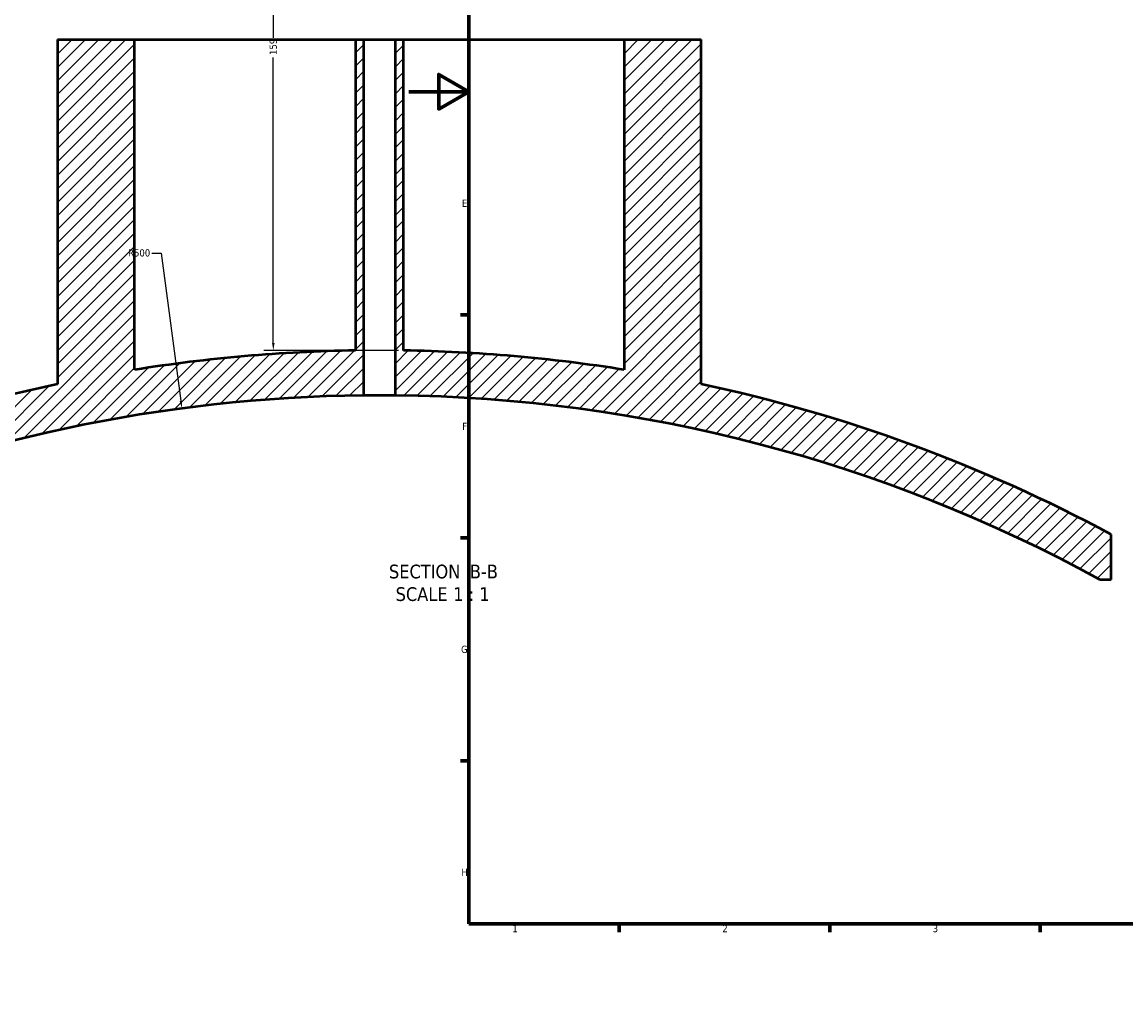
# Model space of a CAD drawing. Header units: millimetres. Extents: x -604 to 1143, y -304 to 894.
# Tile 2 of 10: x -129 to 239, y -2 to 320. Entities that reach past the tile are written whole.
import ezdxf

# ---------------------------------------------------------------- set-up
doc = ezdxf.new("R2010")
doc.units = ezdxf.units.MM
for name, color, linetype, lineweight in [('Border (ANSI)', 7, 'Continuous', 70), ('Dimension (ANSI)', 7, 'Continuous', 25), ('Hatch (ANSI)', 7, 'Continuous', 18), ('Symbol (ANSI)', 7, 'Continuous', 25), ('Visible (ANSI)', 7, 'Continuous', 50)]:
    doc.layers.add(name, color=color, linetype=linetype, lineweight=lineweight)
doc.styles.add('Label Text (ANSI)', font='tahoma.ttf')
doc.styles.add('Note Text (ANSI)', font='tahoma.ttf')
doc.dimstyles.new('Default - mm (ANSI)', dxfattribs={"dimtxt": 2.4, "dimasz": 2.5, "dimexe": 3.175, "dimexo": 1.6002, "dimgap": 0.8, "dimtad": 0, "dimtoh": 1, "dimdec": 0, "dimrnd": 1e-08, "dimzin": 4, "dimdsep": 46, "dimtxsty": 'Note Text (ANSI)', "dimcen": 0.09, "dimdle": 10, "dimclrd": 256, "dimclre": 256, "dimclrt": 5, "dimadec": 1, "dimazin": 1, "dimtfac": 1.27, "dimtofl": 0, "dimtmove": 0, "dimatfit": 3, "dimfxl": 1, "dimtolj": 1, "dimtzin": 4, "dimlwd": -1, "dimlwe": -1, "dimarcsym": 0})

# ---------------------------------------------------------------- blocks, each defined once
blk = doc.blocks.new('Borders Default Border')
at = {"layer": 'Border (ANSI)'}
for p, q in [((20, 222.75), (17.2, 222.75)), ((20, 148.5), (17.2, 148.5)), ((20, 74.25), (17.2, 74.25)), ((70.08, 20), (70.08, 17.2)), ((140.17, 20), (140.17, 17.2)), ((210.25, 20), (210.25, 17.2))]:
    blk.add_line(p, q, dxfattribs=at)
at = {"layer": 'Border (ANSI)', "flags": 128}
for points in [[(20, 20), (20, 574), (821, 574), (821, 20), (20, 20)], [(0, 297), (20, 297), (10, 302.77), (10, 291.23), (20, 297)]]:
    blk.add_lwpolyline(points, dxfattribs=at)
at = {"layer": 'Border (ANSI)', "color": 5, "true_color": 0x0000ff, "char_height": 2.4, "attachment_point": 7, "style": 'Note Text (ANSI)'}
for s, insert in [('E', (17.71, 258.68)), ('F', (17.78, 184.43)), ('G', (17.4, 110.13)), ('H', (17.53, 35.93)), ('1', (34.5, 17.2)), ('2', (104.4, 17.2)), ('3', (174.46, 17.15))]:
    blk.add_mtext(s, dxfattribs=dict(at, insert=insert))
blk = doc.blocks.new('*D12')
at = {"layer": 'Defpoints', "color": 0, "transparency": 16777216}
for p in [(-78.46, 369.73), (-45.11, 210.87), (-1.79, 210.87)]:
    blk.add_point(p, dxfattribs=at)
at = {"layer": 'Dimension (ANSI)', "transparency": 16777216}
for p, q in [((-76.86, 369.73), (-41.93, 369.73)), ((-45.11, 367.23), (-45.11, 314.96)), ((-45.11, 213.37), (-45.11, 308.46)), ((-3.39, 210.87), (-48.28, 210.87))]:
    blk.add_line(p, q, dxfattribs=at)
for points in [[(-45.53, 367.23), (-44.69, 367.23), (-45.11, 369.73)], [(-45.53, 213.37), (-44.69, 213.37), (-45.11, 210.87)]]:
    blk.add_solid(points, dxfattribs=at)
at = {"layer": 'Dimension (ANSI)', "color": 5, "transparency": 16777216, "insert": (-46.36, 309.26), "char_height": 2.4, "attachment_point": 1, "rotation": 90, "style": 'Note Text (ANSI)'}
blk.add_mtext('\\A1;159', dxfattribs=at)
blk = doc.blocks.new('*D13')
at = {"layer": 'Defpoints', "color": 0, "transparency": 16777216}
for p in [(-75.55, 191.59), (-9.79, -304.07)]:
    blk.add_point(p, dxfattribs=at)
at = {"layer": 'Dimension (ANSI)', "transparency": 16777216}
for p, q in [((-85.61, 243.32), (-82.42, 243.32)), ((-82.42, 243.32), (-75.88, 194.06))]:
    blk.add_line(p, q, dxfattribs=at)
blk.add_solid([(-75.47, 194.12), (-76.3, 194.01), (-75.55, 191.59)], dxfattribs=at)
at = {"layer": 'Dimension (ANSI)', "color": 5, "transparency": 16777216, "insert": (-93.48, 244.57), "char_height": 2.4, "attachment_point": 1, "style": 'Note Text (ANSI)'}
blk.add_mtext('\\A1;R500', dxfattribs=at)

msp = doc.modelspace()

# ---------------------------------------------------------------- hatches: boundary and pattern name
at = {"layer": 'Hatch (ANSI)'}
h = msp.add_hatch(dxfattribs=at)
h.set_pattern_fill('ANSI31', color=256, scale=25.4, style=0)
h.set_pattern_definition([(45, (0, 0), (-2.245064, 2.245064), [])])
edge = h.paths.add_edge_path()
edge.add_line((71.71, 314.41), (71.71, 204.44))
edge.add_ellipse((-9.79, -304.07), major_axis=(-508.51, 81.5), ratio=1, start_angle=270, end_angle=278.2154)
edge.add_line((-1.79, 210.87), (-1.79, 314.41))
edge.add_line((-1.79, 314.41), (-4.59, 314.41))
edge.add_line((-4.59, 314.41), (-4.59, 195.9))
edge.add_ellipse((-9.79, -304.07), major_axis=(499.97, -5.2), ratio=1, start_angle=61.9304, end_angle=90, ccw=False)
edge.add_line((230.06, 134.65), (233.86, 134.65))
edge.add_line((233.86, 134.65), (233.86, 149.65))
edge.add_ellipse((-9.79, -304.07), major_axis=(-453.72, 243.65), ratio=1, start_angle=270, end_angle=286.2219)
edge.add_line((97.41, 199.65), (97.41, 314.41))
edge.add_line((97.41, 314.41), (71.71, 314.41))
edge = h.paths.add_edge_path()
edge.add_line((-91.29, 204.44), (-91.29, 314.41))
edge.add_line((-91.29, 314.41), (-116.99, 314.41))
edge.add_line((-116.99, 314.41), (-116.99, 199.65))
edge.add_ellipse((-9.79, -304.07), major_axis=(-503.72, -107.2), ratio=1, start_angle=270, end_angle=280.7591)
edge.add_line((-209.14, 170.78), (-209.14, 154.47))
edge.add_ellipse((-9.79, -304.07), major_axis=(458.54, 199.35), ratio=1, start_angle=67.099, end_angle=90, ccw=False)
edge.add_line((-14.99, 195.9), (-14.99, 314.41))
edge.add_line((-14.99, 314.41), (-17.79, 314.41))
edge.add_line((-17.79, 314.41), (-17.79, 210.87))
edge.add_ellipse((-9.79, -304.07), major_axis=(-514.94, -8), ratio=1, start_angle=270, end_angle=278.2154)

# ---------------------------------------------------------------- linework, layer by layer
at = {"layer": 'Visible (ANSI)'}
for p, q in [((-116.99, 314.41), (-91.29, 314.41)), ((-116.99, 314.41), (-116.99, 199.65)), ((-91.29, 204.44), (-91.29, 314.41)), ((-91.29, 314.41), (-17.79, 314.41)), ((-17.79, 314.41), (-14.99, 314.41)), ((-17.79, 314.41), (-17.79, 210.87)), ((-14.99, 195.9), (-14.99, 314.41)), ((-14.99, 314.41), (-4.59, 314.41)), ((-4.59, 314.41), (-1.79, 314.41)), ((-4.59, 314.41), (-4.59, 195.9)), ((-1.79, 210.87), (-1.79, 314.41)), ((-1.79, 314.41), (71.71, 314.41)), ((71.71, 314.41), (71.71, 204.44)), ((71.71, 314.41), (97.41, 314.41)), ((97.41, 199.65), (97.41, 314.41)), ((233.86, 134.65), (233.86, 149.65)), ((230.06, 134.65), (233.86, 134.65))]:
    msp.add_line(p, q, dxfattribs=at)
for radius, start, end in [(515, 90.8901, 99.1055), (515, 80.8945, 89.1099), (515, 102.0143, 112.7734), (515, 61.7638, 77.9857), (500, 90.5959, 113.4969), (500, 61.3345, 89.4041)]:
    msp.add_arc((-9.79, -304.07), radius, start, end, dxfattribs=at)
msp.add_open_spline([(-4.59, 195.9), (-4.59, 195.9), (-4.72, 195.9), (-5.25, 195.91), (-5.65, 195.91), (-6.57, 195.92), (-7.16, 195.92), (-8.44, 195.93), (-9.14, 195.93), (-10.44, 195.93), (-11.14, 195.93), (-12.42, 195.92), (-13.01, 195.92), (-13.93, 195.91), (-14.33, 195.91), (-14.86, 195.9), (-14.99, 195.9), (-14.99, 195.9)], degree=3, knots=[0, 0, 0, 0, 0.195879, 0.195879, 0.391757, 0.391757, 0.587636, 0.587636, 0.783514, 0.783514, 0.979393, 0.979393, 1.175272, 1.175272, 1.37115, 1.37115, 1.567029, 1.567029, 1.567029, 1.567029], dxfattribs=at)

# ---------------------------------------------------------------- block references
msp.add_blockref('Borders Default Border', (0, 0))

# ---------------------------------------------------------------- texts
at = {"layer": 'Symbol (ANSI)', "char_height": 4.572, "attachment_point": 7, "style": 'Label Text (ANSI)'}
for s, insert in [('SECTION', (-6.6, 134.9)), (' B-B', (18.63, 135)), ('SCALE', (-4.38, 127.39)), (' 1 : 1', (13.09, 127.47))]:
    msp.add_mtext(s, dxfattribs=dict(at, insert=insert))

# ---------------------------------------------------------------- dimensions: what is measured, and where the dimension line sits
at = {"layer": 'Dimension (ANSI)'}
dim = msp.add_linear_dim(base=(-45.11, 210.87), p1=(-78.46, 369.73), p2=(-1.79, 210.87), angle=90, dimstyle='Default - mm (ANSI)', override={"dimgap": 0.8, "dimtoh": 0, "dimdec": 0, "dimtol": 0, "dimlim": 0, "dimtp": 0, "dimtm": 0, "dimtdec": 2, "dimatfit": 1}, dxfattribs=at)
dim.commit()
dim.dimension.update_dxf_attribs({"geometry": '*D12', "text_midpoint": (-45.11, 311.71), "dimtype": 160})
dim = msp.add_radius_dim(center=(-9.79, -304.07), mpoint=(-75.55, 191.59), dimstyle='Default - mm (ANSI)', override={"dimgap": 0.8, "dimtih": 1, "dimdec": 0, "dimlfac": 1, "dimcen": 0, "dimtol": 0, "dimlim": 0, "dimtp": 0, "dimtm": 0, "dimtdec": 2}, dxfattribs=at)
dim.commit()
dim.dimension.update_dxf_attribs({"geometry": '*D13', "text_midpoint": (-89.94, 243.32), "dimtype": 164})

doc.saveas('drawing.dxf')
